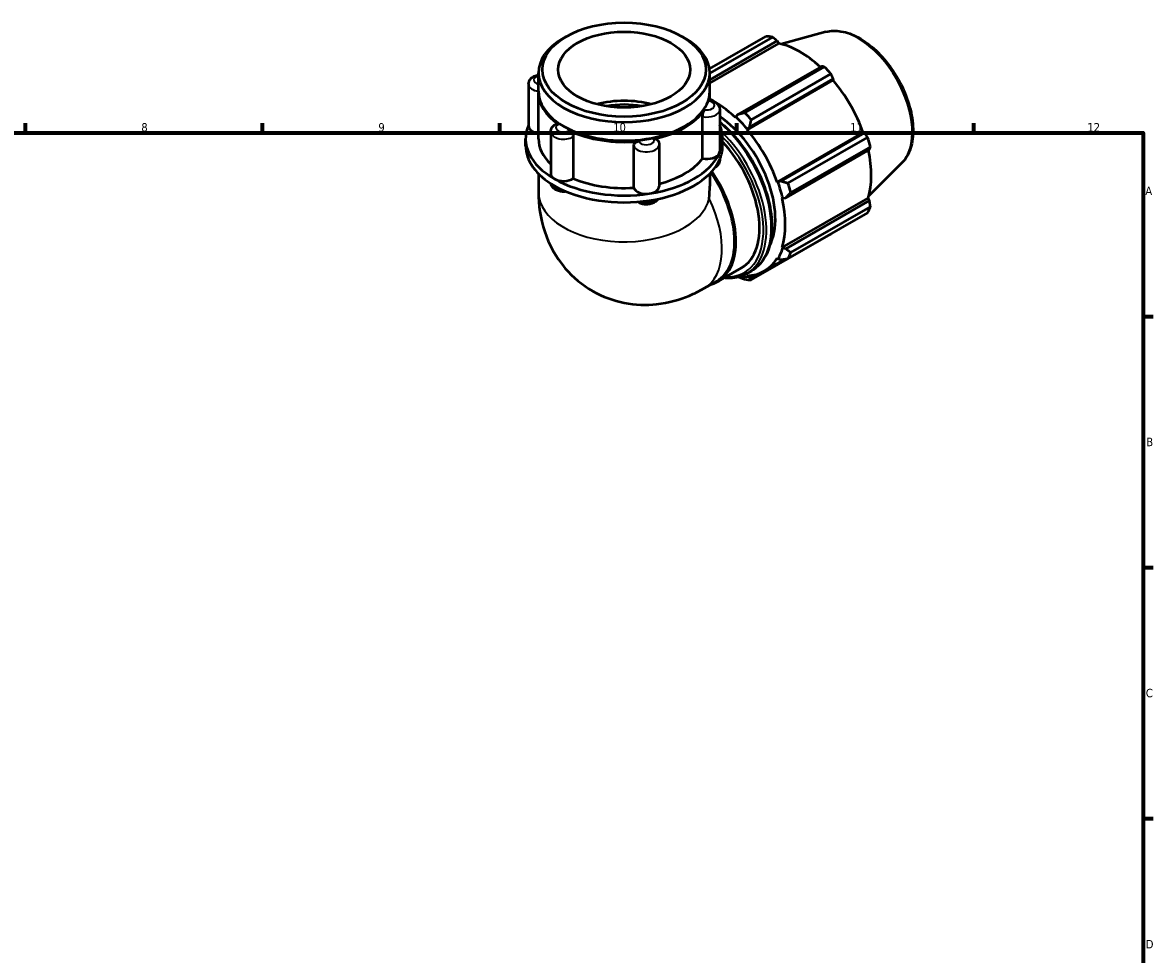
# Model space of a CAD drawing. Header units: millimetres. Extents: x 0 to 931, y 0 to 899.
# Tile 5 of 5: x 490 to 824, y 331 to 607. Entities that reach past the tile are written whole.
import ezdxf

# ---------------------------------------------------------------- set-up
doc = ezdxf.new("R2010")
doc.units = ezdxf.units.MM
for name, color, linetype, lineweight in [('Border (ISO)', 7, 'Continuous', 70), ('Visible (ISO)', 7, 'Continuous', 50), ('Visible Narrow (ISO)', 7, 'Continuous', 35)]:
    doc.layers.add(name, color=color, linetype=linetype, lineweight=lineweight)
doc.styles.add('Note Text (ISO)', font='tahoma.ttf')

# ---------------------------------------------------------------- blocks, each defined once
blk = doc.blocks.new('Borders Default Border')
at = {"layer": 'Border (ISO)'}
for p, q in [((490.58, 574), (490.58, 576.9)), ((560.67, 574), (560.67, 576.9)), ((630.75, 574), (630.75, 576.9)), ((700.83, 574), (700.83, 576.9)), ((770.92, 574), (770.92, 576.9)), ((821, 519.75), (823.9, 519.75)), ((821, 445.5), (823.9, 445.5)), ((821, 371.25), (823.9, 371.25))]:
    blk.add_line(p, q, dxfattribs=at)
at = {"layer": 'Border (ISO)', "flags": 128}
blk.add_lwpolyline([(20, 20), (20, 574), (821, 574), (821, 20), (20, 20)], dxfattribs=at)
at = {"layer": 'Border (ISO)', "color": 232, "true_color": 0xca0064, "char_height": 2.5, "attachment_point": 7, "style": 'Note Text (ISO)'}
for s, insert in [('8', (524.81, 574.34)), ('9', (594.88, 574.35)), ('10', (664.29, 574.35)), ('11', (734.37, 574.4)), ('12', (804.46, 574.4)), ('A', (821.59, 555.62)), ('B', (821.89, 481.37)), ('C', (821.73, 407.08)), ('D', (821.73, 332.88))]:
    blk.add_mtext(s, dxfattribs=dict(at, insert=insert))

msp = doc.modelspace()

# ---------------------------------------------------------------- linework, layer by layer
at = {"layer": 'Visible (ISO)'}
for p, q in [((650.39, 602.487), (649.56, 602.006)), ((684.675, 602.487), (685.504, 602.006)), ((692.765, 592.939), (709.401, 602.519)), ((711.376, 602.327), (692.851, 591.659)), ((727.166, 603.841), (713.982, 600.265)), ((692.851, 589.695), (712.8, 601.182)), ((692.851, 588.711), (713.225, 600.443)), ((712.8, 601.182), (713.225, 600.443)), ((642.213, 586.287), (642.213, 591.736)), ((692.851, 586.287), (692.851, 591.736)), ((725.864, 593.659), (701.118, 579.409)), ((703.153, 579.943), (726.7, 593.503)), ((639.278, 588.41), (639.278, 576.026)), ((703.85, 574.943), (729.269, 589.581)), ((704.616, 575.719), (729.362, 589.97)), ((728.675, 591.419), (705.128, 577.86)), ((729.362, 589.97), (729.269, 589.581)), ((642.213, 572.253), (642.213, 585.879)), ((692.851, 583.625), (692.851, 585.879)), ((690.733, 566.415), (690.733, 578.799)), ((695.786, 580.863), (695.786, 568.479)), ((700.529, 578.728), (700.461, 578.518)), ((701.118, 579.409), (700.529, 578.728)), ((649.915, 575.812), (649.56, 576.018)), ((685.149, 575.812), (685.504, 576.018)), ((703.85, 574.943), (703.955, 575.115)), ((703.955, 575.115), (704.616, 575.719)), ((638.416, 570.209), (638.416, 572.253)), ((645.831, 574.327), (645.831, 561.943)), ((652.508, 572.901), (652.508, 560.517)), ((696.649, 570.209), (696.649, 572.253)), ((712.799, 559.443), (738.218, 574.081)), ((738.6, 573.969), (713.854, 559.719)), ((715.964, 559.092), (739.51, 572.652)), ((738.218, 574.081), (738.6, 573.969)), ((670.353, 557.764), (670.353, 570.147)), ((677.883, 570.553), (677.883, 558.17)), ((715.303, 554.84), (740.049, 569.09)), ((740.329, 569.897), (716.782, 556.337)), ((695.786, 566.158), (695.786, 565.974)), ((749.533, 564.999), (739.824, 555.391)), ((642.213, 561.929), (642.213, 556.377)), ((692.851, 561.929), (692.851, 558.275)), ((713, 559.448), (712.799, 559.443)), ((713.854, 559.719), (713, 559.448)), ((714.203, 540.084), (739.622, 554.722)), ((714.203, 554.716), (714.419, 554.671)), ((714.419, 554.671), (715.303, 554.84)), ((740.049, 553.986), (715.303, 539.736)), ((716.782, 538.62), (740.329, 552.18)), ((739.622, 554.722), (740.049, 553.986)), ((739.51, 550.367), (715.964, 536.808)), ((705.128, 530.519), (728.675, 544.079)), ((714.419, 539.881), (714.203, 540.084)), ((715.303, 539.736), (714.419, 539.881)), ((708.985, 533.168), (715.102, 536.69)), ((712.799, 536.974), (713, 536.738)), ((713, 536.738), (713.854, 536.526)), ((695.241, 530.054), (702.242, 534.085)), ((703.812, 532.405), (705.241, 533.227)), ((703.955, 531.488), (703.85, 531.781)), ((704.616, 531.165), (703.955, 531.488)), ((706.197, 532.075), (704.616, 531.165)), ((691.184, 528.042), (694.934, 530.202))]:
    msp.add_line(p, q, dxfattribs=at)
for major_axis in [(24.15, 0), (19.476, 0)]:
    msp.add_ellipse((667.532, 592.692), major_axis=major_axis, ratio=0.5758617, dxfattribs=at)
for centre, major_axis, ratio, start_param, end_param in [((667.532, 591.736), (-25.319, 0), 0.5758617, 5.5016397, 10.2063236), ((719.038, 573.299), (-15.969, 27.731), 0.5780931, 5.8451561, 5.9396837), ((719.553, 573.595), (14.851, -25.79), 0.5780931, 2.0696433, 2.6635608), ((719.038, 573.299), (15.969, -27.731), 0.5780931, 1.9181653, 2.0126929), ((719.553, 573.595), (14.851, -25.79), 0.5780931, 1.2672974, 1.8781627), ((667.532, 585.879), (-25.319, 0), 0.5758617, 6.2691667, 6.9785531), ((667.532, 586.287), (-25.319, 0), 0.5758617, 0, 3.1415927), ((667.532, 585.879), (25.319, 0), 0.5758617, 6.1114163, 6.2972039), ((667.532, 572.253), (-19.476, 0), 0.5758617, 4.2877351, 5.1370428), ((667.532, 572.253), (-17.528, 0), 0.5758617, 4.409576, 5.015202), ((694.133, 558.957), (-14.851, 25.79), 0.5780931, 5.1942882, 5.5607066), ((667.532, 585.879), (25.319, 0), 0.5758617, 5.0642188, 5.9313555), ((694.133, 558.957), (12.775, -22.185), 0.5780931, 0.3471263, 2.2667098), ((694.133, 558.957), (15.011, -26.067), 0.5780931, 1.8781627, 2.0526956), ((695.491, 559.739), (-15.969, 27.731), 0.5780931, 5.059758, 5.1542856), ((667.532, 572.253), (-29.117, 0), 0.5758617, 6.0391476, 7.0685835), ((643.076, 576.026), (-3.798, 0), 0.5758617, 0, 1.3416347), ((667.532, 585.879), (24.819, 0), 0.5758617, 3.9231383, 5.5016397), ((667.532, 572.253), (29.117, 0), 0.5758617, 6.0213859, 6.527223), ((694.133, 558.957), (-14.851, 25.79), 0.5780931, 4.4088901, 5.0197553), ((667.532, 572.253), (-25.319, 0), 0.5758617, 0, 0.5411696), ((667.532, 585.879), (-25.319, 0), 0.5758617, 0.8754286, 1.7425653), ((719.038, 573.299), (15.969, -27.731), 0.5780931, 1.1327672, 1.2272947), ((667.532, 570.209), (-29.117, 0), 0.5758617, 0, 0.7853982), ((667.532, 570.209), (29.117, 0), 0.5758617, 6.0213859, 6.2831853), ((691.988, 568.479), (3.798, 0), 0.5758617, 6.0213859, 6.2831853), ((689.467, 556.27), (12.775, -22.185), 0.5780931, 0, 1.9501411), ((719.553, 573.595), (14.851, -25.79), 0.5780931, 0.4818993, 1.0759774), ((667.532, 572.253), (29.117, 0), 0.5758617, 4.9741884, 6.0213859), ((667.532, 570.209), (29.117, 0), 0.5758617, 4.9741884, 6.0213859), ((667.532, 572.253), (25.319, 0), 0.5758617, 5.1335486, 5.8712449), ((691.988, 568.479), (3.798, 0), 0.5758617, 4.3755191, 6.0213859), ((649.629, 561.943), (-3.798, 0), 0.5758617, 0, 0.7853982), ((682.299, 552.143), (12.635, -21.941), 0.5780931, 0, 1.7037166), ((682.466, 552.239), (12.775, -22.185), 0.5780931, 6.1348307, 7.9898235), ((649.629, 561.943), (-3.798, 0), 0.5758617, 0.7853982, 2.431265), ((667.532, 572.253), (29.117, 0), 0.5758617, 3.9269908, 4.9741884), ((667.532, 570.209), (29.117, 0), 0.5758617, 3.9269908, 4.9741884), ((667.532, 572.253), (25.319, 0), 0.5758617, 4.0771318, 4.8240474), ((667.532, 543.639), (-17.92, -30.999), 0.5769785, 2.234637, 2.3571613), ((694.133, 558.957), (15.011, -26.067), 0.5780931, 1.0927645, 1.2672974), ((695.491, 559.739), (-15.969, 27.731), 0.5780931, 4.2743598, 4.3688874), ((674.085, 558.17), (-3.798, 0), 0.5758617, 0.1867289, 1.8325957), ((674.085, 558.17), (3.798, 0), 0.5758617, 4.9741884, 6.2831853), ((694.133, 558.957), (-14.851, 25.79), 0.5780931, 3.6234919, 4.2343571), ((719.038, 573.299), (15.969, -27.731), 0.5780931, 0.347369, 0.4418966), ((694.133, 558.957), (15.011, -26.067), 0.5780931, 0.3073663, 0.4818993), ((695.491, 559.739), (15.969, -27.731), 0.5780931, 0.347369, 0.4418966), ((694.133, 558.957), (14.851, -25.79), 0.5780931, 5.9796864, 6.5905516), ((694.133, 558.957), (15.011, -26.067), 0.5780931, 5.8769491, 5.9796864), ((695.491, 559.739), (15.969, -27.731), 0.5780931, 5.8451561, 5.9396837)]:
    msp.add_ellipse(centre, major_axis=major_axis, ratio=ratio, start_param=start_param, end_param=end_param, dxfattribs=at)
for points, weights in [([(712.8, 601.182), (712.105, 601.745), (711.376, 602.327)], [1.00228582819, 1.00155114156, 1]), ([(726.7, 593.503), (726.276, 593.584), (725.864, 593.659)], [1, 1.00155114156, 1.00228582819]), ([(729.362, 589.97), (729.028, 590.681), (728.675, 591.419)], [1.00228582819, 1.00155114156, 1]), ([(703.153, 579.943), (702.106, 579.666), (701.118, 579.409)], [1.01821711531, 1.01286001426, 1.00670862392]), ([(704.616, 575.719), (704.858, 576.763), (705.128, 577.86)], [1.00670862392, 1.01286001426, 1.01821711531]), ([(739.51, 572.652), (739.049, 573.326), (738.6, 573.969)], [1, 1.00155114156, 1.00228582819]), ([(740.049, 569.09), (740.189, 569.487), (740.329, 569.897)], [1.00228582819, 1.00155114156, 1]), ([(715.964, 559.092), (714.878, 559.407), (713.854, 559.719)], [1.01821711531, 1.01286001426, 1.00670862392]), ([(715.303, 554.84), (716.018, 555.568), (716.782, 556.337)], [1.00670862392, 1.01286001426, 1.01821711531]), ([(740.329, 552.18), (740.189, 553.103), (740.049, 553.986)], [1, 1.00155114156, 1.00228582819]), ([(728.675, 544.079), (728.693, 544.114), (728.711, 544.148)], [1, 1.00007816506, 1.00015425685]), ([(716.782, 538.62), (716.018, 539.184), (715.303, 539.736)], [1.01821711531, 1.01286001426, 1.00670862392]), ([(713.854, 536.526), (714.878, 536.659), (715.964, 536.808)], [1.00670862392, 1.01286001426, 1.01821711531]), ([(701.366, 531.405), (702.237, 531.061), (703.153, 530.711)], [1.00822447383, 1.01352540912, 1.01821711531]), ([(705.128, 530.519), (704.858, 530.844), (704.616, 531.165)], [1.01821711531, 1.01286001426, 1.00670862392])]:
    msp.add_rational_spline(points, weights, degree=2, dxfattribs=at)
for points, knots in [([(727.166, 603.841), (728.571, 604.222), (730.088, 604.27), (733.337, 603.743), (735.078, 603.107), (738.581, 601.193), (740.341, 599.887), (743.657, 596.765), (745.212, 594.95), (747.971, 591.001), (749.174, 588.869), (751.12, 584.49), (751.862, 582.243), (752.804, 577.836), (753.003, 575.678), (752.801, 571.658), (752.401, 569.793), (751.144, 566.958), (750.424, 565.88), (749.533, 564.999)], [5.6508865, 5.6508865, 5.6508865, 5.6508865, 5.9396218, 5.9396218, 6.2578392, 6.2578392, 6.5894607, 6.5894607, 6.9204191, 6.9204191, 7.2497497, 7.2497497, 7.579163, 7.579163, 7.9102965, 7.9102965, 8.2416217, 8.2416217, 8.4901479, 8.4901479, 8.4901479, 8.4901479]), ([(639.278, 588.41), (639.278, 588.679), (639.327, 588.946), (639.509, 589.453), (639.647, 589.688), (640.003, 590.141), (640.232, 590.343), (640.791, 590.725), (641.131, 590.882), (641.722, 591.074), (641.966, 591.132), (642.213, 591.173)], [3.9269908, 3.9269908, 3.9269908, 3.9269908, 4.130731, 4.130731, 4.3518433, 4.3518433, 4.6269323, 4.6269323, 4.9831898, 4.9831898, 5.2226857, 5.2226857, 5.2226857, 5.2226857]), ([(692.478, 583.387), (692.51, 583.491), (692.539, 583.567), (692.583, 583.644), (692.6, 583.66), (692.615, 583.658)], [0.478893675, 0.478893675, 0.478893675, 0.478893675, 0.533958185, 0.533958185, 0.573991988, 0.573991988, 0.573991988, 0.573991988]), ([(692.615, 583.658), (692.901, 583.625), (693.183, 583.569), (693.732, 583.407), (693.999, 583.301), (694.509, 583.029), (694.752, 582.862), (695.196, 582.444), (695.398, 582.19), (695.674, 581.625), (695.76, 581.327), (695.784, 580.967), (695.786, 580.915), (695.786, 580.863)], [5.6970392, 5.6970392, 5.6970392, 5.6970392, 5.971348, 5.971348, 6.2456569, 6.2456569, 6.5199657, 6.5199657, 6.7942746, 6.7942746, 7.0291661, 7.0291661, 7.0685835, 7.0685835, 7.0685835, 7.0685835]), ([(690.733, 578.799), (690.733, 578.954), (690.747, 579.128), (690.804, 579.498), (690.846, 579.692), (690.952, 580.071), (691.014, 580.252), (691.147, 580.578), (691.216, 580.719), (691.29, 580.838), (691.295, 580.846), (691.3, 580.854)], [0.2395797, 0.2395797, 0.2395797, 0.2395797, 0.29668551, 0.29668551, 0.35596811, 0.35596811, 0.41539253, 0.41539253, 0.47483192, 0.47483192, 0.47915863, 0.47915863, 0.47915863, 0.47915863]), ([(645.831, 574.327), (645.831, 574.551), (645.865, 574.775), (645.99, 575.193), (646.08, 575.387), (646.294, 575.735), (646.418, 575.89), (646.686, 576.165), (646.829, 576.285), (647.127, 576.497), (647.282, 576.589), (647.442, 576.67)], [3.92699082, 3.92699082, 3.92699082, 3.92699082, 4.09718182, 4.09718182, 4.26737282, 4.26737282, 4.43756381, 4.43756381, 4.60775481, 4.60775481, 4.77794581, 4.77794581, 4.77794581, 4.77794581]), ([(647.442, 576.67), (647.518, 576.708), (647.605, 576.72), (647.815, 576.69), (647.938, 576.639), (648.073, 576.55), (648.083, 576.544), (648.092, 576.538)], [0.36429492, 0.36429492, 0.36429492, 0.36429492, 0.41539253, 0.41539253, 0.47483192, 0.47483192, 0.47915863, 0.47915863, 0.47915863, 0.47915863]), ([(695.786, 577.269), (697.534, 575.829), (699.225, 574.145), (702.661, 570.074), (704.359, 567.615), (707.259, 562.436), (708.462, 559.717), (710.253, 554.286), (710.841, 551.575), (711.334, 546.427), (711.239, 543.99), (710.357, 539.645), (709.571, 537.733), (707.581, 534.95), (706.493, 533.948), (705.241, 533.227)], [6.494369, 6.494369, 6.494369, 6.494369, 6.768043, 6.768043, 7.0911746, 7.0911746, 7.4140542, 7.4140542, 7.7372565, 7.7372565, 8.0611025, 8.0611025, 8.3837738, 8.3837738, 8.6413135, 8.6413135, 8.6413135, 8.6413135]), ([(651.311, 574.684), (651.452, 574.616), (651.593, 574.523), (651.872, 574.284), (652.006, 574.138), (652.236, 573.816), (652.33, 573.643), (652.463, 573.292), (652.501, 573.118), (652.508, 572.936), (652.508, 572.918), (652.508, 572.901)], [0.47889367, 0.47889367, 0.47889367, 0.47889367, 0.53395818, 0.53395818, 0.59340026, 0.59340026, 0.65282056, 0.65282056, 0.71209959, 0.71209959, 0.71847492, 0.71847492, 0.71847492, 0.71847492]), ([(676.257, 572.192), (676.429, 572.228), (676.6, 572.238), (676.932, 572.203), (677.09, 572.154), (677.356, 571.998), (677.463, 571.894), (677.539, 571.768)], [0.47889367, 0.47889367, 0.47889367, 0.47889367, 0.53395818, 0.53395818, 0.59340026, 0.59340026, 0.65208384, 0.65208384, 0.65208384, 0.65208384]), ([(677.539, 571.768), (677.581, 571.699), (677.619, 571.627), (677.69, 571.477), (677.723, 571.4), (677.779, 571.24), (677.803, 571.158), (677.843, 570.989), (677.858, 570.903), (677.878, 570.729), (677.883, 570.641), (677.883, 570.553)], [0.45133817, 0.45133817, 0.45133817, 0.45133817, 0.51815017, 0.51815017, 0.58496217, 0.58496217, 0.65177417, 0.65177417, 0.71858616, 0.71858616, 0.78539816, 0.78539816, 0.78539816, 0.78539816]), ([(670.353, 570.147), (670.353, 570.303), (670.389, 570.459), (670.53, 570.764), (670.637, 570.908), (670.909, 571.162), (671.071, 571.269), (671.429, 571.431), (671.622, 571.484), (671.831, 571.51), (671.846, 571.512), (671.86, 571.513)], [0.2395797, 0.2395797, 0.2395797, 0.2395797, 0.29668551, 0.29668551, 0.35596811, 0.35596811, 0.41539253, 0.41539253, 0.47483192, 0.47483192, 0.47915863, 0.47915863, 0.47915863, 0.47915863]), ([(695.786, 565.974), (695.786, 565.706), (695.737, 565.439), (695.555, 564.932), (695.418, 564.697), (695.061, 564.243), (694.832, 564.041), (694.53, 563.834), (694.47, 563.796), (694.409, 563.76)], [0.78539816, 0.78539816, 0.78539816, 0.78539816, 0.98913831, 0.98913831, 1.21025062, 1.21025062, 1.48533961, 1.48533961, 1.55208722, 1.55208722, 1.55208722, 1.55208722]), ([(650.382, 556.659), (650.236, 556.638), (650.088, 556.624), (649.533, 556.592), (649.122, 556.614), (648.318, 556.752), (647.925, 556.868), (647.186, 557.212), (646.838, 557.439), (646.302, 557.998), (646.097, 558.3), (645.928, 558.769), (645.896, 558.884), (645.873, 559.003)], [2.1163921, 2.1163921, 2.1163921, 2.1163921, 2.2575447, 2.2575447, 2.6458325, 2.6458325, 3.0367639, 3.0367639, 3.4230192, 3.4230192, 3.7228307, 3.7228307, 3.8157688, 3.8157688, 3.8157688, 3.8157688]), ([(642.213, 556.377), (642.213, 552.75), (642.678, 548.841), (645.262, 541.135), (647.191, 537.372), (652.341, 531.347), (655.145, 528.979), (661.206, 525.535), (664.387, 524.387), (670.856, 523.106), (674.12, 523.039), (680.72, 523.744), (683.934, 524.678), (688.35, 526.518), (689.812, 527.252), (691.184, 528.042)], [3.1415927, 3.1415927, 3.1415927, 3.1415927, 3.4557519, 3.4557519, 3.7265194, 3.7265194, 3.9322993, 3.9322993, 4.1225797, 4.1225797, 4.3270612, 4.3270612, 4.5754459, 4.5754459, 4.712389, 4.712389, 4.712389, 4.712389]), ([(677.548, 554.465), (677.489, 554.366), (677.424, 554.272), (677.158, 553.934), (676.929, 553.731), (676.37, 553.35), (676.03, 553.193), (675.287, 552.951), (674.88, 552.875), (674.061, 552.818), (673.649, 552.835), (672.843, 552.962), (672.449, 553.072), (671.856, 553.335), (671.644, 553.452), (671.443, 553.594)], [1.1145994, 1.1145994, 1.1145994, 1.1145994, 1.2102506, 1.2102506, 1.4853396, 1.4853396, 1.8415971, 1.8415971, 2.2347579, 2.2347579, 2.6232489, 2.6232489, 3.0137903, 3.0137903, 3.2426776, 3.2426776, 3.2426776, 3.2426776]), ([(703.812, 532.405), (702.324, 531.548), (700.608, 531.091), (698.222, 531.039), (697.664, 531.063), (697.097, 531.123)], [2.3581282, 2.3581282, 2.3581282, 2.3581282, 2.66427512, 2.66427512, 2.75536522, 2.75536522, 2.75536522, 2.75536522])]:
    msp.add_open_spline(points, degree=3, knots=knots, dxfattribs=at)
at = {"layer": 'Visible Narrow (ISO)'}
for centre, major_axis, ratio, start_param, end_param in [((736.64, 583.435), (-11.313, 19.645), 0.5780931, 3.2927583, 6.1320197), ((643.076, 588.41), (-3.798, 0), 0.5758617, 0, 1.3416355), ((643.076, 589.652), (-2.279, 0), 0.5758617, 5.1006743, 7.4656963), ((691.988, 582.105), (2.279, 0), 0.5758617, 4.4055744, 7.6371974), ((691.988, 580.863), (3.798, 0), 0.5758617, 4.3755191, 6.2831853), ((649.629, 575.569), (-2.279, 0), 0.5758617, 5.4527719, 8.684395), ((691.347, 557.353), (13.893, -24.126), 0.5780931, 0, 2.130704), ((649.629, 574.327), (-3.798, 0), 0.5758617, 0, 2.431265), ((674.085, 571.795), (2.279, 0), 0.5758617, 3.3583768, 6.5899999), ((689.919, 556.531), (13.893, -24.126), 0.5780931, 0, 2.0204179), ((689.467, 556.27), (13.574, -23.571), 0.5780931, 5.9384841, 8.2594156), ((674.085, 570.553), (-3.798, 0), 0.5758617, 0.1867289, 3.1415927), ((691.988, 565.974), (3.798, 0), 0.5758617, 5.6257273, 6.2831853), ((649.629, 559.438), (-3.798, 0), 0.5758617, 0.2134116, 1.4011395), ((667.532, 556.377), (25.319, 0), 0.5758617, 3.1415927, 6.160661), ((674.085, 555.664), (-3.798, 0), 0.5758617, 1.1317608, 2.5175403), ((678.549, 549.983), (12.635, -21.941), 0.5780931, 0, 1.4502057)]:
    msp.add_ellipse(centre, major_axis=major_axis, ratio=ratio, start_param=start_param, end_param=end_param, dxfattribs=at)

# ---------------------------------------------------------------- block references
msp.add_blockref('Borders Default Border', (0, 0))

doc.saveas('drawing.dxf')
